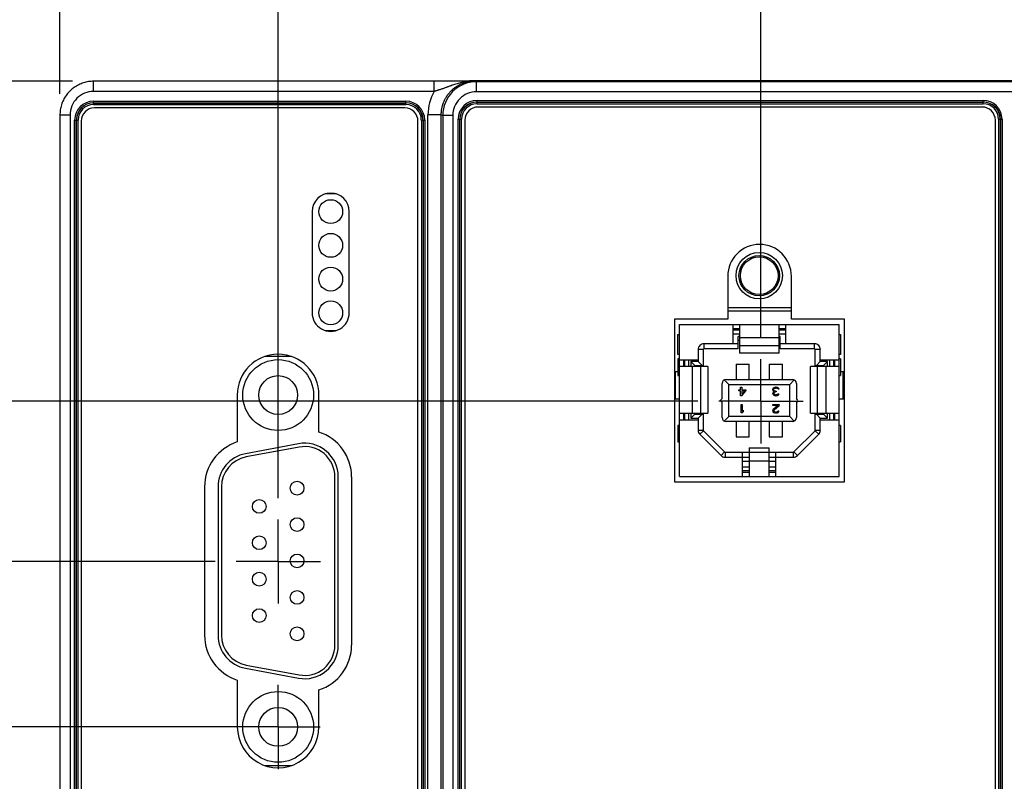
# Model space of a CAD drawing. Header units: inches. Extents: x 0 to 34, y 0 to 22.
# Tile 22 of 116: x 6.4 to 9.3, y 15.1 to 17.4. Entities that reach past the tile are written whole.
import ezdxf

# ---------------------------------------------------------------- set-up
doc = ezdxf.new("R2010")
doc.units = ezdxf.units.IN
doc.header["$LTSCALE"] = 1.87
doc.header["$MEASUREMENT"] = 0
doc.linetypes.add('CENTER', pattern=[0.6, 0.375, -0.075, 0.075, -0.075])
doc.layers.get('0').update_dxf_attribs({"linetype": 'CONTINUOUS'})
doc.layers.add('02___PRT_ALL_AXES', color=7, linetype='CONTINUOUS')
doc.layers.add('DIMENSIONS', color=7, linetype='CONTINUOUS')
doc.styles.get("Standard").update_dxf_attribs({"font": 'txt', "width": 0.8})
doc.dimstyles.new('DIMSTYLE_1', dxfattribs={"dimtxt": 0.125, "dimasz": 0.18, "dimexe": 0.125, "dimexo": 0.0625, "dimgap": 0.09, "dimtad": 0, "dimtih": 1, "dimtoh": 1, "dimzin": 4, "dimdsep": 46, "dimtxsty": 'STANDARD', "dimblk": '_FILLED', "dimblk1": '_FILLED', "dimblk2": '_FILLED', "dimcen": 0.09, "dimadec": 0, "dimazin": 0, "dimtp": 0.01, "dimtm": 0.01, "dimtfac": 1, "dimtofl": 0, "dimtmove": 0, "dimatfit": 3, "dimldrblk": '_FILLED', "dimfxl": 1, "dimtolj": 1, "dimtzin": 4, "dimarcsym": 0})

# ---------------------------------------------------------------- blocks, each defined once
blk = doc.blocks.new('*D0')
at = {"layer": 'DIMENSIONS', "color": 2, "linetype": 'CONTINUOUS'}
blk.add_line((8.4092, 16.2514), (5.8292, 16.2514), dxfattribs=at)
at = {"layer": 'DIMENSIONS', "color": 2, "linetype": 'CONTINUOUS', "insert": (5.7667, 16.3139), "char_height": 0.125, "width": 1.025, "attachment_point": 3, "rotation": 0, "line_spacing_factor": 0.9}
blk.add_mtext('.95{\\Ftxt.shx;\\W1.000000;\\H0.125000; }[24.1]', dxfattribs=at)
blk = doc.blocks.new('_FILLED')
at = {"color": 0, "linetype": 'BYBLOCK'}
blk.add_solid([(0, 0), (-1, 0.174), (-1, -0.174)], dxfattribs=at)
blk = doc.blocks.new('*D1')
at = {"layer": 'DIMENSIONS', "color": 2, "linetype": 'CONTINUOUS'}
blk.add_line((6.5542, 17.2004), (5.8292, 17.2004), dxfattribs=at)
at = {"layer": 'DIMENSIONS', "color": 2, "linetype": 'CONTINUOUS', "insert": (5.7667, 17.2629), "char_height": 0.125, "width": 0.725, "attachment_point": 3, "rotation": 0, "line_spacing_factor": 0.9}
blk.add_mtext('.00{\\Ftxt.shx;\\W1.000000;\\H0.125000; }[0]', dxfattribs=at)
blk = doc.blocks.new('*D2')
at = {"layer": 'DIMENSIONS', "color": 2, "linetype": 'CONTINUOUS'}
blk.add_line((6.9772, 15.7764), (5.8292, 15.7764), dxfattribs=at)
at = {"layer": 'DIMENSIONS', "color": 2, "linetype": 'CONTINUOUS', "insert": (5.7667, 15.8389), "char_height": 0.125, "width": 1.125, "attachment_point": 3, "rotation": 0, "line_spacing_factor": 0.9}
blk.add_mtext('1.42{\\Ftxt.shx;\\W1.000000;\\H0.125000; }[36.2]', dxfattribs=at)
blk = doc.blocks.new('*D3')
at = {"layer": 'DIMENSIONS', "color": 2, "linetype": 'CONTINUOUS'}
blk.add_line((7.8092, 14.5004), (5.8292, 14.5004), dxfattribs=at)
at = {"layer": 'DIMENSIONS', "color": 2, "linetype": 'CONTINUOUS', "insert": (5.7667, 14.5629), "char_height": 0.125, "width": 1.125, "attachment_point": 3, "rotation": 0, "line_spacing_factor": 0.9}
blk.add_mtext('2.70{\\Ftxt.shx;\\W1.000000;\\H0.125000; }[68.6]', dxfattribs=at)
blk = doc.blocks.new('*D4')
at = {"layer": 'DIMENSIONS', "color": 2, "linetype": 'CONTINUOUS'}
for p, q in [((6.1397, 14.731), (5.8292, 14.731)), ((6.2592, 14.5619), (6.1397, 14.731)), ((6.7497, 14.5619), (6.2592, 14.5619))]:
    blk.add_line(p, q, dxfattribs=at)
at = {"layer": 'DIMENSIONS', "color": 2, "linetype": 'CONTINUOUS', "insert": (5.7667, 14.7935), "char_height": 0.125, "width": 0.925, "attachment_point": 3, "rotation": 0, "line_spacing_factor": 0.9}
blk.add_mtext('2.64{\\Ftxt.shx;\\W1.000000;\\H0.125000; }[67]', dxfattribs=at)
blk = doc.blocks.new('*D5')
at = {"layer": 'DIMENSIONS', "color": 2, "linetype": 'CONTINUOUS'}
for p, q in [((6.2646, 14.4204), (6.1312, 14.2537)), ((8.3292, 14.4204), (6.2646, 14.4204)), ((6.1312, 14.2537), (5.8292, 14.2537))]:
    blk.add_line(p, q, dxfattribs=at)
at = {"layer": 'DIMENSIONS', "color": 2, "linetype": 'CONTINUOUS', "insert": (5.7667, 14.3162), "char_height": 0.125, "width": 1.125, "attachment_point": 3, "rotation": 0, "line_spacing_factor": 0.9}
blk.add_mtext('2.78{\\Ftxt.shx;\\W1.000000;\\H0.125000; }[70.6]', dxfattribs=at)
blk = doc.blocks.new('*D6')
at = {"layer": 'DIMENSIONS', "color": 2, "linetype": 'CONTINUOUS'}
for p, q in [((6.2673, 14.1748), (6.1368, 14.0175)), ((7.1413, 14.1748), (6.2673, 14.1748)), ((6.1368, 14.0175), (5.8292, 14.0175))]:
    blk.add_line(p, q, dxfattribs=at)
at = {"layer": 'DIMENSIONS', "color": 2, "linetype": 'CONTINUOUS', "insert": (5.7667, 14.08), "char_height": 0.125, "width": 1.125, "attachment_point": 3, "rotation": 0, "line_spacing_factor": 0.9}
blk.add_mtext('3.03{\\Ftxt.shx;\\W1.000000;\\H0.125000; }[76.9]', dxfattribs=at)
blk = doc.blocks.new('*D8')
at = {"layer": 'DIMENSIONS', "color": 2, "linetype": 'CONTINUOUS'}
blk.add_line((7.1647, 15.9639), (7.1647, 17.8889), dxfattribs=at)
at = {"layer": 'DIMENSIONS', "color": 2, "linetype": 'CONTINUOUS', "insert": (7.1022, 17.9514), "char_height": 0.125, "width": 1.025, "attachment_point": 1, "rotation": 90, "line_spacing_factor": 0.9}
blk.add_mtext('.65{\\Ftxt.shx;\\W1.000000;\\H0.125000; }[16.5]', dxfattribs=at)
blk = doc.blocks.new('*D9')
at = {"layer": 'DIMENSIONS', "color": 2, "linetype": 'CONTINUOUS'}
blk.add_line((6.5167, 17.1629), (6.5167, 17.8889), dxfattribs=at)
at = {"layer": 'DIMENSIONS', "color": 2, "linetype": 'CONTINUOUS', "insert": (6.4542, 17.9514), "char_height": 0.125, "width": 0.725, "attachment_point": 1, "rotation": 90, "line_spacing_factor": 0.9}
blk.add_mtext('.00{\\Ftxt.shx;\\W1.000000;\\H0.125000; }[0]', dxfattribs=at)
blk = doc.blocks.new('*D10')
at = {"layer": 'DIMENSIONS', "color": 2, "linetype": 'CONTINUOUS'}
blk.add_line((8.5967, 16.4389), (8.5967, 17.8889), dxfattribs=at)
at = {"layer": 'DIMENSIONS', "color": 2, "linetype": 'CONTINUOUS', "insert": (8.5342, 17.9514), "char_height": 0.125, "width": 1.125, "attachment_point": 1, "rotation": 90, "line_spacing_factor": 0.9}
blk.add_mtext('2.08{\\Ftxt.shx;\\W1.000000;\\H0.125000; }[52.8]', dxfattribs=at)
blk = doc.blocks.new('*D11')
at = {"layer": 'DIMENSIONS', "color": 2, "linetype": 'CONTINUOUS'}
blk.add_line((10.4649, 15.4148), (10.4649, 17.8889), dxfattribs=at)
at = {"layer": 'DIMENSIONS', "color": 2, "linetype": 'CONTINUOUS', "insert": (10.4024, 17.9514), "char_height": 0.125, "width": 1.225, "attachment_point": 1, "rotation": 90, "line_spacing_factor": 0.9}
blk.add_mtext('3.95{\\Ftxt.shx;\\W1.000000;\\H0.125000; }[100.3]', dxfattribs=at)
blk = doc.blocks.new('*D12')
at = {"layer": 'DIMENSIONS', "color": 2, "linetype": 'CONTINUOUS'}
blk.add_line((12.3249, 15.4148), (12.3249, 17.8889), dxfattribs=at)
at = {"layer": 'DIMENSIONS', "color": 2, "linetype": 'CONTINUOUS', "insert": (12.2624, 17.9514), "char_height": 0.125, "width": 1.225, "attachment_point": 1, "rotation": 90, "line_spacing_factor": 0.9}
blk.add_mtext('5.81{\\Ftxt.shx;\\W1.000000;\\H0.125000; }[147.5]', dxfattribs=at)
blk = doc.blocks.new('*D13')
at = {"layer": 'DIMENSIONS', "color": 2, "linetype": 'CONTINUOUS'}
blk.add_line((16.0449, 15.4148), (16.0449, 17.8889), dxfattribs=at)
at = {"layer": 'DIMENSIONS', "color": 2, "linetype": 'CONTINUOUS', "insert": (15.9824, 17.9514), "char_height": 0.125, "width": 1.025, "attachment_point": 1, "rotation": 90, "line_spacing_factor": 0.9}
blk.add_mtext('9.53{\\Ftxt.shx;\\W1.000000;\\H0.125000; }[242]', dxfattribs=at)
blk = doc.blocks.new('*D18')
at = {"layer": 'DIMENSIONS', "color": 2, "linetype": 'CONTINUOUS'}
blk.add_line((6.5542, 13.7333), (5.8292, 13.7333), dxfattribs=at)
at = {"layer": 'DIMENSIONS', "color": 2, "linetype": 'CONTINUOUS', "insert": (5.7667, 13.7958), "char_height": 0.125, "width": 1.125, "attachment_point": 3, "rotation": 0, "line_spacing_factor": 0.9}
blk.add_mtext('3.47{\\Ftxt.shx;\\W1.000000;\\H0.125000; }[88.1]', dxfattribs=at)
blk = doc.blocks.new('*D34')
at = {"layer": 'DIMENSIONS', "color": 2, "linetype": 'CONTINUOUS'}
blk.add_line((7.1018, 15.2859), (5.8292, 15.2859), dxfattribs=at)
at = {"layer": 'DIMENSIONS', "color": 2, "linetype": 'CONTINUOUS', "insert": (5.7667, 15.3484), "char_height": 0.125, "width": 1.125, "attachment_point": 3, "rotation": 0, "line_spacing_factor": 0.9}
blk.add_mtext('1.91{\\Ftxt.shx;\\W1.000000;\\H0.125000; }[48.6]', dxfattribs=at)

msp = doc.modelspace()

# ---------------------------------------------------------------- linework, layer by layer
at = {"color": 7, "linetype": 'CONTINUOUS'}
for p, q in [((6.6167, 17.1704), (6.6167, 17.2004)), ((7.6306, 17.2004), (6.6167, 17.2004)), ((7.6273, 17.1704), (7.6273, 17.2004)), ((7.6379, 17.2004), (7.6306, 17.2004)), ((7.6454, 17.2005), (7.6379, 17.2004)), ((7.6532, 17.2005), (7.6454, 17.2005)), ((7.6611, 17.2005), (7.6532, 17.2005)), ((7.6688, 17.2006), (7.6611, 17.2005)), ((7.6756, 17.2006), (7.6688, 17.2006)), ((7.6818, 17.2007), (7.6756, 17.2006)), ((7.6902, 17.2008), (7.6818, 17.2007)), ((7.6991, 17.2009), (7.6902, 17.2008)), ((7.7064, 17.201), (7.6991, 17.2009)), ((7.7144, 17.2011), (7.7064, 17.201)), ((7.7322, 17.2014), (7.7144, 17.2011)), ((7.7327, 17.2014), (7.7322, 17.2014)), ((7.7334, 17.2014), (7.7327, 17.2014)), ((7.7327, 17.2014), (7.7419, 17.2013)), ((17.1568, 17.2014), (7.7334, 17.2014)), ((7.7419, 17.2013), (7.7482, 17.2012)), ((7.7482, 17.2012), (7.7526, 17.199)), ((7.7526, 17.169), (7.7526, 17.199)), ((9.3448, 17.199), (7.7526, 17.199)), ((7.6273, 17.1704), (6.6167, 17.1704)), ((9.3448, 17.169), (7.7526, 17.169)), ((6.6165, 17.1311), (6.6165, 17.1413)), ((6.6165, 17.1413), (7.5433, 17.1413)), ((6.6165, 17.1364), (7.5433, 17.1364)), ((6.6165, 17.136), (7.5433, 17.136)), ((6.6165, 17.1311), (7.5433, 17.1311)), ((7.5397, 17.1215), (6.6193, 17.1215)), ((7.5433, 17.1311), (7.5433, 17.1413)), ((7.7544, 17.1337), (7.7544, 17.1439)), ((7.7544, 17.1439), (9.2562, 17.1439)), ((7.7544, 17.1389), (9.2562, 17.1389)), ((7.7544, 17.1386), (9.2562, 17.1386)), ((7.7544, 17.1337), (9.2562, 17.1337)), ((9.253, 17.1241), (7.7576, 17.1241)), ((9.2562, 17.1337), (9.2562, 17.1439)), ((6.5167, 17.1004), (6.5167, 13.8333)), ((6.5467, 17.1004), (6.5167, 17.1004)), ((6.5467, 17.1004), (6.5467, 13.8333)), ((7.6089, 13.8325), (7.6089, 17.1012)), ((7.6482, 17.1012), (7.6089, 17.1012)), ((7.6482, 13.8325), (7.6482, 17.1012)), ((7.6482, 17.1012), (7.6526, 17.0991)), ((7.6526, 17.0991), (7.6526, 13.8347)), ((7.6826, 17.0991), (7.6526, 17.0991)), ((7.6826, 17.0991), (7.6826, 13.8347)), ((6.5605, 13.8484), (6.5605, 17.0853)), ((6.5605, 17.0853), (6.5707, 17.0853)), ((6.5654, 13.8484), (6.5654, 17.0853)), ((6.5658, 13.8484), (6.5658, 17.0853)), ((6.5707, 13.8484), (6.5707, 17.0853)), ((6.5799, 17.0821), (6.5799, 13.8516)), ((7.5791, 13.8516), (7.5791, 17.0821)), ((7.5892, 17.0853), (7.5892, 13.8484)), ((7.5892, 17.0853), (7.5993, 17.0853)), ((7.5941, 17.0853), (7.5941, 13.8484)), ((7.5944, 17.0853), (7.5944, 13.8484)), ((7.5993, 17.0853), (7.5993, 13.8484)), ((7.6984, 13.8459), (7.6984, 17.0879)), ((7.6984, 17.0879), (7.7086, 17.0879)), ((7.7033, 13.8459), (7.7033, 17.0879)), ((7.7037, 13.8459), (7.7037, 17.0879)), ((7.7086, 13.8459), (7.7086, 17.0879)), ((7.7183, 17.0847), (7.7183, 13.8491)), ((9.2924, 13.8491), (9.2924, 17.0847)), ((9.302, 17.0879), (9.302, 13.8459)), ((9.302, 17.0879), (9.3122, 17.0879)), ((9.3069, 17.0879), (9.3069, 13.8459)), ((9.3073, 17.0879), (9.3073, 13.8459)), ((9.3122, 17.0879), (9.3122, 13.8459)), ((7.3368, 16.8664), (7.3037, 16.8664)), ((7.2652, 16.8139), (7.2652, 16.5139)), ((7.3754, 16.5139), (7.3754, 16.8139)), ((8.4982, 16.622), (8.4982, 16.4952)), ((8.6872, 16.4952), (8.6872, 16.622)), ((8.6872, 16.5288), (8.4982, 16.5288)), ((8.6872, 16.5188), (8.4982, 16.5188)), ((8.3401, 16.4952), (8.3401, 16.0126)), ((8.4982, 16.4952), (8.3401, 16.4952)), ((8.355, 16.0284), (8.355, 16.4794)), ((8.355, 16.4794), (8.8285, 16.4794)), ((8.513, 16.4794), (8.513, 16.422)), ((8.5327, 16.4794), (8.5327, 16.394)), ((8.6508, 16.394), (8.6508, 16.4794)), ((8.6705, 16.422), (8.6705, 16.4794)), ((8.8452, 16.4952), (8.6872, 16.4952)), ((8.8285, 16.0284), (8.8285, 16.4794)), ((8.8452, 16.0126), (8.8452, 16.4952)), ((7.3037, 16.4613), (7.3368, 16.4613)), ((8.3504, 16.3905), (8.3504, 16.4491)), ((8.3504, 16.4491), (8.355, 16.4491)), ((8.513, 16.4669), (8.5327, 16.4669)), ((8.513, 16.4629), (8.5327, 16.4629)), ((8.513, 16.4511), (8.5327, 16.4511)), ((8.6508, 16.4669), (8.6705, 16.4669)), ((8.6508, 16.4629), (8.6705, 16.4629)), ((8.6508, 16.4511), (8.6705, 16.4511)), ((8.8285, 16.4491), (8.8331, 16.4491)), ((8.8331, 16.4491), (8.8331, 16.3905)), ((8.4274, 16.422), (8.4274, 16.407)), ((8.5293, 16.422), (8.4274, 16.422)), ((8.5293, 16.407), (8.5293, 16.4432)), ((8.5327, 16.4432), (8.5293, 16.4432)), ((8.5327, 16.4314), (8.5293, 16.4314)), ((8.5327, 16.4408), (8.6508, 16.4408)), ((8.6541, 16.4432), (8.6508, 16.4432)), ((8.6541, 16.4314), (8.6508, 16.4314)), ((8.6541, 16.407), (8.6541, 16.4432)), ((8.756, 16.422), (8.6541, 16.422)), ((8.7561, 16.407), (8.7561, 16.422)), ((8.355, 16.3905), (8.3504, 16.3905)), ((8.4104, 16.405), (8.4104, 16.3694)), ((8.4254, 16.405), (8.4104, 16.405)), ((8.4254, 16.405), (8.4254, 16.3576)), ((8.5293, 16.407), (8.4274, 16.407)), ((8.6508, 16.4157), (8.5327, 16.4157)), ((8.6508, 16.394), (8.5327, 16.394)), ((8.7561, 16.407), (8.6541, 16.407)), ((8.7581, 16.3576), (8.7581, 16.405)), ((8.773, 16.405), (8.7581, 16.405)), ((8.773, 16.3694), (8.773, 16.405)), ((8.8331, 16.3905), (8.8285, 16.3905)), ((7.2037, 16.3844), (7.1248, 16.3844)), ((8.3504, 16.3769), (8.3504, 16.3277)), ((8.355, 16.3769), (8.3504, 16.3769)), ((8.4104, 16.3739), (8.355, 16.3739)), ((8.3675, 16.3739), (8.3675, 16.3543)), ((8.3713, 16.3543), (8.3713, 16.3739)), ((8.3831, 16.3543), (8.3831, 16.3739)), ((8.3892, 16.3694), (8.3892, 16.3543)), ((8.3892, 16.3694), (8.401, 16.3576)), ((8.4104, 16.3694), (8.3892, 16.3694)), ((8.4104, 16.3694), (8.4222, 16.3576)), ((8.5228, 16.3615), (8.5228, 16.3165)), ((8.5228, 16.3615), (8.5622, 16.3615)), ((8.5622, 16.3165), (8.5622, 16.3615)), ((8.6213, 16.3615), (8.6213, 16.3165)), ((8.6213, 16.3615), (8.6606, 16.3615)), ((8.6606, 16.3165), (8.6606, 16.3615)), ((8.773, 16.3694), (8.7612, 16.3576)), ((8.8285, 16.3739), (8.773, 16.3739)), ((8.7943, 16.3694), (8.773, 16.3694)), ((8.7943, 16.3694), (8.7825, 16.3576)), ((8.7943, 16.3543), (8.7943, 16.3694)), ((8.8004, 16.3739), (8.8004, 16.3543)), ((8.8122, 16.3739), (8.8122, 16.3543)), ((8.8159, 16.3543), (8.8159, 16.3739)), ((8.8331, 16.3769), (8.8285, 16.3769)), ((8.8331, 16.3769), (8.8331, 16.3277)), ((8.3504, 16.3393), (8.3401, 16.3393)), ((8.3433, 16.259), (8.3433, 16.3393)), ((8.4392, 16.3543), (8.355, 16.3543)), ((8.3938, 16.2165), (8.3938, 16.3543)), ((8.401, 16.3576), (8.401, 16.3543)), ((8.401, 16.3576), (8.4254, 16.3576)), ((8.4189, 16.2165), (8.4189, 16.3543)), ((8.4392, 16.3543), (8.4392, 16.2165)), ((8.7443, 16.2165), (8.7443, 16.3543)), ((8.8285, 16.3543), (8.7443, 16.3543)), ((8.7581, 16.3576), (8.7825, 16.3576)), ((8.7646, 16.2165), (8.7646, 16.3543)), ((8.7825, 16.3543), (8.7825, 16.3576)), ((8.7897, 16.3543), (8.7897, 16.2165)), ((8.8452, 16.3393), (8.8331, 16.3393)), ((8.8402, 16.3393), (8.8402, 16.259)), ((8.3504, 16.3277), (8.355, 16.3277)), ((8.4815, 16.2597), (8.4815, 16.3047)), ((8.4877, 16.315), (8.5012, 16.3015)), ((8.4933, 16.3165), (8.6902, 16.3165)), ((8.6823, 16.3015), (8.6958, 16.315)), ((8.702, 16.3047), (8.702, 16.2597)), ((8.8285, 16.3277), (8.8331, 16.3277)), ((8.5012, 16.2062), (8.5012, 16.3015)), ((8.5012, 16.3015), (8.6823, 16.3015)), ((8.5314, 16.2825), (8.5314, 16.2857)), ((8.5314, 16.2857), (8.5366, 16.2857)), ((8.5366, 16.2825), (8.5314, 16.2825)), ((8.5366, 16.2857), (8.5366, 16.2932)), ((8.5366, 16.2932), (8.5398, 16.2932)), ((8.5366, 16.268), (8.5366, 16.2825)), ((8.5398, 16.2932), (8.5398, 16.2857)), ((8.5398, 16.2857), (8.5524, 16.2857)), ((8.5398, 16.2825), (8.5398, 16.2723)), ((8.5398, 16.268), (8.5524, 16.2825)), ((8.5487, 16.2825), (8.5398, 16.2723)), ((8.5487, 16.2825), (8.5398, 16.2825)), ((8.5524, 16.2857), (8.5524, 16.2825)), ((8.6324, 16.2889), (8.6319, 16.2873)), ((8.6319, 16.2852), (8.6319, 16.2873)), ((8.6319, 16.2852), (8.6324, 16.2831)), ((8.6335, 16.2906), (8.6324, 16.2889)), ((8.6324, 16.2831), (8.6335, 16.2814)), ((8.6329, 16.2772), (8.6324, 16.275)), ((8.6324, 16.2739), (8.6324, 16.275)), ((8.6324, 16.2739), (8.6329, 16.2718)), ((8.634, 16.2788), (8.6329, 16.2772)), ((8.635, 16.2916), (8.6335, 16.2906)), ((8.6335, 16.2814), (8.6361, 16.2804)), ((8.6361, 16.2804), (8.634, 16.2788)), ((8.6345, 16.2873), (8.635, 16.2884)), ((8.6345, 16.2873), (8.6345, 16.2852)), ((8.6356, 16.2831), (8.6345, 16.2852)), ((8.6371, 16.2927), (8.635, 16.2916)), ((8.635, 16.2884), (8.6361, 16.2895)), ((8.635, 16.275), (8.6361, 16.2772)), ((8.635, 16.275), (8.635, 16.2739)), ((8.6361, 16.2723), (8.635, 16.2739)), ((8.6371, 16.282), (8.6356, 16.2831)), ((8.6361, 16.2895), (8.6371, 16.29)), ((8.6361, 16.2772), (8.6371, 16.2782)), ((8.6392, 16.2932), (8.6371, 16.2927)), ((8.6371, 16.29), (8.6398, 16.2906)), ((8.6403, 16.2814), (8.6371, 16.282)), ((8.6371, 16.2782), (8.6403, 16.2793)), ((8.6392, 16.2932), (8.6434, 16.2932)), ((8.6429, 16.2906), (8.6398, 16.2906)), ((8.6403, 16.2814), (8.6424, 16.2814)), ((8.6424, 16.2793), (8.6403, 16.2793)), ((8.6424, 16.2814), (8.6424, 16.2793)), ((8.6429, 16.2906), (8.6455, 16.29)), ((8.6455, 16.2927), (8.6434, 16.2932)), ((8.6476, 16.2916), (8.6455, 16.2927)), ((8.6455, 16.29), (8.6466, 16.2895)), ((8.6466, 16.2895), (8.6476, 16.2884)), ((8.6476, 16.2739), (8.6466, 16.2723)), ((8.6492, 16.2906), (8.6476, 16.2916)), ((8.6476, 16.2884), (8.6482, 16.2873)), ((8.6476, 16.2739), (8.6503, 16.2739)), ((8.6508, 16.2873), (8.6482, 16.2873)), ((8.6503, 16.2889), (8.6492, 16.2906)), ((8.6497, 16.2718), (8.6503, 16.2739)), ((8.6508, 16.2873), (8.6503, 16.2889)), ((8.6823, 16.2062), (8.6823, 16.3015)), ((7.0431, 16.2699), (7.0431, 16.1309)), ((7.2853, 16.1601), (7.2853, 16.2699)), ((8.3401, 16.259), (8.355, 16.259)), ((8.4779, 16.2561), (8.4815, 16.2597)), ((8.4779, 16.2516), (8.4815, 16.248)), ((8.4815, 16.2031), (8.4815, 16.248)), ((8.5398, 16.268), (8.5366, 16.268)), ((8.6329, 16.2718), (8.635, 16.2696)), ((8.635, 16.2696), (8.6371, 16.2686)), ((8.6377, 16.2713), (8.6361, 16.2723)), ((8.6371, 16.2686), (8.6408, 16.268)), ((8.6403, 16.2707), (8.6377, 16.2713)), ((8.6403, 16.2707), (8.6424, 16.2707)), ((8.6419, 16.268), (8.6408, 16.268)), ((8.6419, 16.268), (8.6455, 16.2686)), ((8.645, 16.2713), (8.6424, 16.2707)), ((8.6466, 16.2723), (8.645, 16.2713)), ((8.6455, 16.2686), (8.6476, 16.2696)), ((8.6476, 16.2696), (8.6497, 16.2718)), ((8.7056, 16.2561), (8.702, 16.2597)), ((8.7056, 16.2516), (8.702, 16.248)), ((8.702, 16.248), (8.702, 16.2031)), ((8.8285, 16.259), (8.8452, 16.259)), ((8.355, 16.2165), (8.4392, 16.2165)), ((8.3675, 16.2165), (8.3675, 16.1968)), ((8.3713, 16.1968), (8.3713, 16.2165)), ((8.3831, 16.1968), (8.3831, 16.2165)), ((8.3892, 16.2165), (8.3892, 16.2013)), ((8.401, 16.2165), (8.401, 16.2131)), ((8.5382, 16.2169), (8.5382, 16.2421)), ((8.5382, 16.2421), (8.5413, 16.2421)), ((8.5413, 16.2169), (8.5382, 16.2169)), ((8.5413, 16.2421), (8.5413, 16.2211)), ((8.5445, 16.2249), (8.5413, 16.2211)), ((8.5413, 16.2169), (8.5445, 16.2206)), ((8.5445, 16.2249), (8.5445, 16.2206)), ((8.6319, 16.2394), (8.6319, 16.2421)), ((8.6319, 16.2421), (8.6508, 16.2421)), ((8.6466, 16.2394), (8.6319, 16.2394)), ((8.6324, 16.226), (8.6319, 16.2238)), ((8.6319, 16.2228), (8.6319, 16.2238)), ((8.6319, 16.2228), (8.6324, 16.2206)), ((8.6335, 16.2276), (8.6324, 16.226)), ((8.6324, 16.2206), (8.6345, 16.2185)), ((8.6466, 16.2394), (8.6335, 16.2276)), ((8.6345, 16.2185), (8.6366, 16.2174)), ((8.635, 16.2238), (8.6361, 16.226)), ((8.635, 16.2238), (8.635, 16.2228)), ((8.6361, 16.2211), (8.635, 16.2228)), ((8.6361, 16.226), (8.6508, 16.2394)), ((8.6377, 16.2201), (8.6361, 16.2211)), ((8.6366, 16.2174), (8.6398, 16.2169)), ((8.6403, 16.2195), (8.6377, 16.2201)), ((8.6419, 16.2169), (8.6398, 16.2169)), ((8.6403, 16.2195), (8.6424, 16.2195)), ((8.6419, 16.2169), (8.6455, 16.2174)), ((8.645, 16.2201), (8.6424, 16.2195)), ((8.6466, 16.2211), (8.645, 16.2201)), ((8.6455, 16.2174), (8.6476, 16.2185)), ((8.6476, 16.2228), (8.6466, 16.2211)), ((8.6476, 16.2228), (8.6503, 16.2228)), ((8.6476, 16.2185), (8.6497, 16.2206)), ((8.6497, 16.2206), (8.6503, 16.2228)), ((8.6508, 16.2421), (8.6508, 16.2394)), ((8.7443, 16.2165), (8.8285, 16.2165)), ((8.7825, 16.2131), (8.7825, 16.2165)), ((8.7943, 16.2013), (8.7943, 16.2165)), ((8.8004, 16.2165), (8.8004, 16.1968)), ((8.8122, 16.2165), (8.8122, 16.1968)), ((8.8159, 16.1968), (8.8159, 16.2165)), ((8.355, 16.1968), (8.4104, 16.1968)), ((8.3892, 16.2013), (8.401, 16.2131)), ((8.3892, 16.2013), (8.4104, 16.2013)), ((8.401, 16.2131), (8.4254, 16.2131)), ((8.4104, 16.2013), (8.4222, 16.2131)), ((8.4104, 16.2013), (8.4104, 16.1657)), ((8.4254, 16.2131), (8.4254, 16.1657)), ((8.5012, 16.2062), (8.4877, 16.1927)), ((8.6902, 16.1913), (8.4933, 16.1913)), ((8.6823, 16.2062), (8.5012, 16.2062)), ((8.5228, 16.1913), (8.5228, 16.1462)), ((8.5622, 16.1462), (8.5622, 16.1913)), ((8.6213, 16.1913), (8.6213, 16.1462)), ((8.6606, 16.1462), (8.6606, 16.1913)), ((8.6958, 16.1927), (8.6823, 16.2062)), ((8.7581, 16.1657), (8.7581, 16.2131)), ((8.7581, 16.2131), (8.7825, 16.2131)), ((8.773, 16.2013), (8.7612, 16.2131)), ((8.773, 16.1657), (8.773, 16.2013)), ((8.773, 16.2013), (8.7943, 16.2013)), ((8.773, 16.1968), (8.8285, 16.1968)), ((8.7943, 16.2013), (8.7825, 16.2131)), ((8.3504, 16.18), (8.3504, 16.1308)), ((8.355, 16.18), (8.3504, 16.18)), ((8.4104, 16.1657), (8.4254, 16.1657)), ((8.426, 16.1643), (8.4154, 16.1537)), ((8.426, 16.1643), (8.489, 16.1013)), ((8.6945, 16.1013), (8.7575, 16.1643)), ((8.7681, 16.1537), (8.7575, 16.1643)), ((8.7581, 16.1657), (8.773, 16.1657)), ((8.8331, 16.18), (8.8285, 16.18)), ((8.8331, 16.18), (8.8331, 16.1308)), ((8.3504, 16.1308), (8.355, 16.1308)), ((8.4154, 16.1537), (8.4784, 16.0907)), ((8.5228, 16.1462), (8.5622, 16.1462)), ((8.6213, 16.1462), (8.6606, 16.1462)), ((8.7051, 16.0907), (8.7681, 16.1537)), ((8.8285, 16.1308), (8.8331, 16.1308)), ((7.2245, 16.1254), (7.0675, 16.0961)), ((7.2263, 16.1155), (7.0693, 16.0863)), ((8.4784, 16.0907), (8.489, 16.1013)), ((8.4904, 16.1007), (8.4904, 16.0858)), ((8.4904, 16.1007), (8.5622, 16.1007)), ((8.5425, 16.0284), (8.5425, 16.1007)), ((8.5622, 16.1137), (8.5622, 16.0284)), ((8.5622, 16.1137), (8.6213, 16.1137)), ((8.6213, 16.0994), (8.5622, 16.0994)), ((8.6213, 16.0284), (8.6213, 16.1137)), ((8.6213, 16.1007), (8.6931, 16.1007)), ((8.6409, 16.0284), (8.6409, 16.1007)), ((8.6931, 16.0858), (8.6931, 16.1007)), ((8.6945, 16.1013), (8.7051, 16.0907)), ((8.4904, 16.0858), (8.5622, 16.0858)), ((8.5425, 16.0739), (8.5622, 16.0739)), ((8.6213, 16.0743), (8.5622, 16.0743)), ((8.6213, 16.0858), (8.6931, 16.0858)), ((8.6213, 16.0739), (8.6409, 16.0739)), ((8.5622, 16.0566), (8.5425, 16.0566)), ((8.5622, 16.0448), (8.5425, 16.0448)), ((8.5425, 16.0409), (8.5622, 16.0409)), ((8.6409, 16.0566), (8.6213, 16.0566)), ((8.6409, 16.0448), (8.6213, 16.0448)), ((8.6213, 16.0409), (8.6409, 16.0409)), ((7.3328, 15.5287), (7.3328, 16.0271)), ((7.3428, 15.5287), (7.3428, 16.0271)), ((7.3825, 15.5287), (7.3825, 16.027)), ((8.3401, 16.0126), (8.8452, 16.0126)), ((8.355, 16.0284), (8.8285, 16.0284)), ((6.946, 15.9978), (6.946, 15.5579)), ((6.9858, 15.9978), (6.9858, 15.5579)), ((6.9958, 15.9978), (6.9958, 15.5579)), ((7.0675, 15.4596), (7.2245, 15.4304)), ((7.0693, 15.4694), (7.2263, 15.4402)), ((7.0431, 15.4248), (7.0431, 15.2858)), ((7.2853, 15.2858), (7.2853, 15.3956)), ((7.1247, 15.1714), (7.2038, 15.1714))]:
    msp.add_line(p, q, dxfattribs=at)
msp.add_lwpolyline([(6.6167, 17.2004), (6.6131, 17.2004), (6.6093, 17.2001), (6.6054, 17.1998), (6.6016, 17.1993), (6.5979, 17.1986), (6.5941, 17.1978), (6.5904, 17.1969), (6.5867, 17.1958), (6.583, 17.1946), (6.5794, 17.1932), (6.5759, 17.1917), (6.5724, 17.1901), (6.569, 17.1883), (6.5657, 17.1864), (6.5624, 17.1844), (6.5592, 17.1823), (6.5561, 17.18), (6.5531, 17.1776), (6.5502, 17.1751), (6.5474, 17.1725), (6.5447, 17.1698), (6.5421, 17.167), (6.5396, 17.164), (6.5372, 17.161), (6.5349, 17.1579), (6.5327, 17.1548), (6.5307, 17.1515), (6.5288, 17.1481), (6.5271, 17.1447), (6.5254, 17.1413), (6.5239, 17.1377), (6.5226, 17.1341), (6.5213, 17.1305), (6.5202, 17.1268), (6.5193, 17.1231), (6.5185, 17.1193), (6.5179, 17.1155), (6.5173, 17.1117), (6.517, 17.1079), (6.5168, 17.104), (6.5167, 17.1004)], dxfattribs=at)
for centre, radius in [((7.3203, 16.8139), 0.0354), ((7.3203, 16.7139), 0.0354), ((8.5917, 16.624), 0.0689), ((8.5917, 16.624), 0.06), ((8.5917, 16.624), 0.056), ((7.3203, 16.6139), 0.0354), ((7.3203, 16.5139), 0.0354), ((7.1643, 16.2699), 0.105), ((7.1643, 16.2699), 0.0576), ((7.2203, 15.9939), 0.0204), ((7.1083, 15.9399), 0.0204), ((7.2203, 15.8859), 0.0204), ((7.1083, 15.8319), 0.0204), ((7.2203, 15.7779), 0.0204), ((7.1083, 15.7239), 0.0204), ((7.2203, 15.6699), 0.0204), ((7.1083, 15.6159), 0.0204), ((7.2203, 15.5619), 0.0204), ((7.1643, 15.2859), 0.105), ((7.1643, 15.2859), 0.0576)]:
    msp.add_circle(centre, radius, dxfattribs=at)
for centre, radius, start, end in [((7.7526, 17.099), 0.1, 90, 179.9966), ((6.6167, 17.1004), 0.07, 89.9965, 180.0035), ((7.7482, 17.1012), 0.1394, 150.2361, 179.9996), ((7.7526, 17.0991), 0.07, 89.9946, 179.998), ((6.6165, 17.0853), 0.056, 90, 180), ((6.6165, 17.0853), 0.0511, 90, 180), ((6.6165, 17.0853), 0.0508, 90, 180), ((6.6165, 17.0853), 0.0458, 90, 180), ((6.6193, 17.0821), 0.0394, 89.9998, 179.9998), ((7.5397, 17.0821), 0.0394, 359.9998, 89.9998), ((7.5433, 17.0853), 0.056, 0, 90), ((7.5433, 17.0853), 0.0511, 0, 90), ((7.5433, 17.0853), 0.0508, 0, 90), ((7.5433, 17.0853), 0.0458, 0, 90), ((7.7544, 17.0879), 0.056, 90, 180), ((7.7544, 17.0879), 0.0511, 90, 180), ((7.7544, 17.0879), 0.0508, 90, 180), ((7.7544, 17.0879), 0.0458, 90, 180), ((7.7576, 17.0847), 0.0394, 90, 180), ((9.253, 17.0847), 0.0394, 0, 90), ((9.2562, 17.0879), 0.056, 0, 90), ((9.2562, 17.0879), 0.0511, 0, 90), ((9.2562, 17.0879), 0.0508, 0, 90), ((9.2562, 17.0879), 0.0458, 0, 90), ((7.3203, 16.8139), 0.0551, 359.9998, 179.9998), ((8.5927, 16.622), 0.0945, 0, 180), ((7.3203, 16.5139), 0.0551, 179.9998, 359.9998), ((8.4274, 16.405), 0.017, 89.9958, 180.0042), ((8.7561, 16.405), 0.017, 359.9979, 90.0042), ((7.1642, 16.2699), 0.1211, 359.9998, 179.9998), ((8.4274, 16.405), 0.00202, 90, 180), ((8.7561, 16.405), 0.00202, 0, 90), ((8.4933, 16.3047), 0.0118, 90, 180), ((8.6902, 16.3047), 0.0118, 0, 90), ((8.4801, 16.2539), 0.00315, 135, 225), ((8.7033, 16.2539), 0.00315, 315, 45), ((8.4933, 16.2031), 0.0118, 180, 270), ((8.6902, 16.2031), 0.0118, 270, 360), ((7.2427, 16.027), 0.1397, 359.9998, 72.2492), ((8.4274, 16.1657), 0.017, 179.9949, 225.0103), ((8.4274, 16.1657), 0.00202, 180, 225), ((8.7561, 16.1657), 0.00202, 315, 360), ((8.7561, 16.1657), 0.017, 314.9897, 0.0113), ((7.0857, 15.9978), 0.1397, 107.7504, 179.9998), ((7.2428, 16.0271), 0.1, 0, 100.5475), ((7.2428, 16.0271), 0.09, 0, 100.5475), ((8.4904, 16.1027), 0.00202, 225, 270), ((8.6931, 16.1027), 0.00202, 270, 315), ((7.0858, 15.9978), 0.1, 100.5475, 180), ((7.0858, 15.9978), 0.09, 100.5475, 180), ((8.4904, 16.1027), 0.017, 224.9897, 270.0113), ((8.6931, 16.1027), 0.017, 269.9887, 315.0103), ((7.0857, 15.5579), 0.1397, 179.9998, 252.2492), ((7.0858, 15.5579), 0.1, 180, 259.4525), ((7.0858, 15.5579), 0.09, 180, 259.4525), ((7.2428, 15.5287), 0.1, 259.4525, 360), ((7.2428, 15.5287), 0.09, 259.4525, 360), ((7.2427, 15.5287), 0.1397, 287.7504, 359.9998), ((7.1642, 15.2858), 0.1211, 179.9998, 359.9998)]:
    msp.add_arc(centre, radius, start, end, dxfattribs=at)
for points, knots in [([(7.7419, 17.2013), (7.7413, 17.2012), (7.74, 17.2012), (7.7375, 17.201), (7.7332, 17.2007), (7.7271, 17.2), (7.7198, 17.1989), (7.7126, 17.1975), (7.7055, 17.1959), (7.6985, 17.194), (7.6915, 17.1919), (7.6845, 17.1897), (7.6787, 17.1877), (7.6741, 17.1861), (7.6706, 17.1848), (7.6671, 17.1836), (7.6636, 17.1823), (7.6601, 17.1811), (7.6565, 17.1798), (7.653, 17.1785), (7.6494, 17.1773), (7.6458, 17.1761), (7.6427, 17.1751), (7.6403, 17.1743), (7.6384, 17.1737), (7.6366, 17.1731), (7.6347, 17.1726), (7.6329, 17.172), (7.6304, 17.1713), (7.6285, 17.1708), (7.6273, 17.1704)], [0, 0, 0, 0, 0.015981, 0.031835, 0.063241, 0.125295, 0.186838, 0.248151, 0.309369, 0.370576, 0.43184, 0.493237, 0.554848, 0.585764, 0.616772, 0.647886, 0.67912, 0.71049, 0.742009, 0.77369, 0.805541, 0.837569, 0.869773, 0.885939, 0.902145, 0.918387, 0.934664, 0.950969, 0.967299, 1, 1, 1, 1]), ([(7.6482, 17.1012), (7.6482, 17.1029), (7.6483, 17.1062), (7.6487, 17.1111), (7.6493, 17.1159), (7.6504, 17.1224), (7.6524, 17.1303), (7.6551, 17.138), (7.6578, 17.144), (7.66, 17.1484), (7.6624, 17.1527), (7.6651, 17.1568), (7.6679, 17.1608), (7.6719, 17.166), (7.6774, 17.1721), (7.6835, 17.1776), (7.6886, 17.1816), (7.6927, 17.1844), (7.6968, 17.187), (7.7011, 17.1895), (7.7055, 17.1917), (7.7114, 17.1943), (7.7192, 17.1971), (7.7271, 17.1991), (7.7336, 17.2002), (7.7384, 17.2008), (7.7433, 17.2012), (7.7466, 17.2012), (7.7482, 17.2012)], [0, 0, 0, 0, 0.031254, 0.062507, 0.093761, 0.125015, 0.187503, 0.249992, 0.281246, 0.312499, 0.343753, 0.375007, 0.406261, 0.437514, 0.500003, 0.562491, 0.593745, 0.624998, 0.656252, 0.687505, 0.718759, 0.750012, 0.8125, 0.874988, 0.906241, 0.937494, 0.968747, 1, 1, 1, 1])]:
    msp.add_open_spline(points, degree=3, knots=knots, dxfattribs=at)
at = {"layer": '02___PRT_ALL_AXES', "color": 7, "linetype": 'CENTER'}
for p, q in [((8.5967, 16.2514), (8.5967, 16.3764)), ((8.5967, 16.2514), (8.4717, 16.2514)), ((8.5967, 16.2514), (8.5967, 16.1263)), ((8.5967, 16.2514), (8.7217, 16.2514)), ((7.1647, 15.7764), (7.1647, 15.9014)), ((7.1647, 15.7764), (7.0397, 15.7764)), ((7.1647, 15.7764), (7.1647, 15.6514)), ((7.1647, 15.7764), (7.2897, 15.7764)), ((7.1643, 15.2859), (7.1643, 15.411)), ((7.1643, 15.2859), (7.0392, 15.2859)), ((7.1643, 15.2859), (7.1643, 15.1608)), ((7.1643, 15.2859), (7.2894, 15.2859))]:
    msp.add_line(p, q, dxfattribs=at)

# ---------------------------------------------------------------- dimensions: what is measured, and where the dimension line sits
at = {"layer": 'DIMENSIONS', "color": 2, "linetype": 'CONTINUOUS'}
for feature_location, offset, dtype, origin, picture, middle in [((10.4649, 15.4148), (0, 2.474), 1, (6.5167, 15.3523), '*D11', (10.4649, 18.5639)), ((12.3249, 15.4148), (0, 2.474), 1, (6.5167, 15.3523), '*D12', (12.3249, 18.5639)), ((8.5967, 16.4389), (0, 1.45), 1, (6.5167, 16.3764), '*D10', (8.5967, 18.5139)), ((7.1647, 15.9639), (0, 1.9249), 1, (6.5167, 17.1004), '*D8', (7.1647, 18.4639)), ((16.0449, 15.4148), (0, 2.474), 1, (6.5167, 15.3523), '*D13', (16.0449, 18.4639)), ((6.5167156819, 17.1629361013), (0, 0.7259300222), 1, (6.5167156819, 17.1004361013), '*D9', (6.5167156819, 18.3138661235)), ((6.5542004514, 17.2004208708), (-0.7249847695, -0.0000000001), 0, (6.6167004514, 17.2004208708), '*D1', (5.4042156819, 17.2004208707)), ((6.9772, 15.7764), (-1.148, 0), 0, (7.0397, 17.2004), '*D2', (5.2042, 15.7764)), ((7.8092, 14.5004), (-1.98, 0), 0, (7.8717, 17.2004), '*D3', (5.2042, 14.5004)), ((8.3292, 14.4204), (-2.5, -0.1667), 0, (8.3917, 17.2004), '*D5', (5.2042, 14.2537)), ((7.1413, 14.1748), (-1.3121, -0.1572), 0, (7.2038, 17.2004), '*D6', (5.2042, 14.0175)), ((6.5542, 13.7333), (-0.725, 0), 0, (6.6167, 17.2004), '*D18', (5.2042, 13.7333)), ((7.1018, 15.2859), (-1.2726, 0), 0, (7.1643, 17.2004), '*D34', (5.2042, 15.2859)), ((8.4092, 16.2514), (-2.58, 0), 0, (6.6167, 17.2004), '*D0', (5.2542, 16.2514)), ((6.7497, 14.5619), (-0.9205, 0.1692), 0, (6.8122, 17.2004), '*D4', (5.3042, 14.731))]:
    dim = msp.add_ordinate_dim(feature_location=feature_location, offset=offset, dtype=dtype, origin=origin, dimstyle='DIMSTYLE_1', override={"dimtad": 1, "dimtih": 0, "dimtoh": 0}, dxfattribs=at)
    dim.commit()
    dim.dimension.update_dxf_attribs({"geometry": picture, "text_midpoint": middle})

doc.saveas('drawing.dxf')
